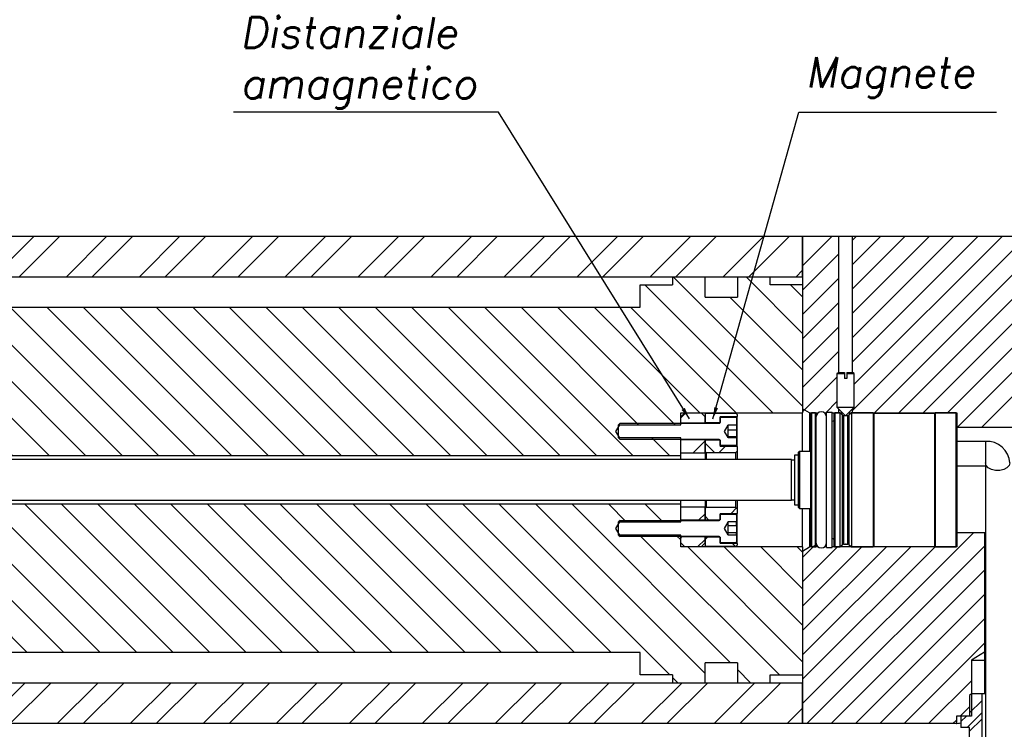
# Model space of a CAD drawing. Header units: millimetres. Extents: x 155 to 1625, y 52 to 706.
# Tile 19 of 23: x 1050 to 1277, y 542 to 706. Entities that reach past the tile are written whole.
import ezdxf

# ---------------------------------------------------------------- set-up
doc = ezdxf.new("R2010")
doc.units = ezdxf.units.MM
doc.header["$PDSIZE"] = -1
doc.styles.add('DEM2', font='romans.shx', dxfattribs={"oblique": 10, "height": 2.8})
doc.dimstyles.new('AXEGF_STANDARD', dxfattribs={"dimtxt": 2.8, "dimasz": 2.7, "dimexe": 1, "dimexo": 1, "dimgap": 1, "dimtad": 1, "dimdec": 8, "dimdsep": 46, "dimtxsty": 'DEM2', "dimcen": 0, "dimclrd": 256, "dimclre": 256, "dimclrt": 256, "dimadec": 8, "dimazin": 2, "dimtfac": 1, "dimtdec": 8, "dimtmove": 0, "dimatfit": 3, "dimfxl": 1, "dimtolj": 1, "dimarcsym": 0})
pattern_1 = [(45, (-296.662, -312.055), (-8.41899, 8.41899), []), (135, (-296.662, -312.055), (-25.25697, 8.41899), [29.76562, -17.85938])]
pattern_2 = [(45, (-296.662, -312.055), (-8.41899, 8.41899), []), (45, (-296.662, -306.102), (-8.41899, 8.41899), [])]

msp = doc.modelspace()

# ---------------------------------------------------------------- hatches: boundary and pattern name
h = msp.add_hatch()
h.set_pattern_fill('ANSI31', color=256, scale=1.875, angle=90, style=0)
h.set_pattern_definition([(135, (-180.8046, -144.3033), (-4.209495, -4.209495), [])])
edge = h.paths.add_edge_path()
edge.add_line((1192.65853664, 639.69752698), (953.59603664, 639.69752698))
edge.add_arc((953.59603664, 637.82252698), 1.875, 90, 180)
edge.add_line((951.72103664, 637.82252698), (951.72103664, 633.76913888))
edge.add_arc((948.90853664, 633.76913888), 2.8125, 235.7133767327, 360, ccw=False)
edge.add_line((947.32416211, 631.44536746), (926.63040238, 645.55461486))
edge.add_arc((895.47103664, 599.85377698), 55.3125, 55.7133767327, 304.2866232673)
edge.add_line((926.63040238, 554.15293911), (947.32416211, 568.26218651))
edge.add_arc((948.90853664, 565.93841509), 2.8125, 0, 124.2866232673, ccw=False)
edge.add_line((951.72103664, 565.93841509), (951.72103664, 561.88502698))
edge.add_arc((953.59603664, 561.88502698), 1.875, 180, 270)
edge.add_line((953.59603664, 560.01002698), (1192.65853664, 560.01002698))
edge.add_line((1192.65853664, 560.01002698), (1192.65853664, 554.85377698))
edge.add_line((1192.65853664, 554.85377698), (1200.15853664, 554.85377698))
edge.add_line((1200.15853664, 554.85377698), (1200.15853664, 552.97877698))
edge.add_line((1200.15853664, 552.97877698), (1207.65853664, 552.97877698))
edge.add_line((1207.65853664, 552.97877698), (1207.65853664, 557.66627698))
edge.add_line((1207.65853664, 557.66627698), (1215.15853664, 557.66627698))
edge.add_line((1215.15853664, 557.66627698), (1215.15853664, 552.97877698))
edge.add_line((1215.15853664, 552.97877698), (1222.65853664, 552.97877698))
edge.add_line((1222.65853664, 552.97877698), (1222.65853664, 554.85377698))
edge.add_line((1222.65853664, 554.85377698), (1230.15853664, 554.85377698))
edge.add_line((1230.15853664, 554.85377698), (1230.15853664, 584.38502698))
edge.add_line((1230.15853664, 584.38502698), (1202.03353664, 584.38502698))
edge.add_line((1202.03353664, 584.38502698), (1202.03353664, 587.13096448))
edge.add_line((1202.03353664, 587.13096448), (1187.97103664, 587.13096448))
edge.add_line((1187.97103664, 587.13096448), (1187.05791626, 588.65065198))
edge.add_line((1187.05791626, 588.65065198), (1187.97103664, 590.17033948))
edge.add_line((1187.97103664, 590.17033948), (1202.03353664, 590.17033948))
edge.add_line((1202.03353664, 590.17033948), (1202.03353664, 594.22877698))
edge.add_line((1202.03353664, 594.22877698), (958.28353664, 594.22877698))
edge.add_line((958.28353664, 594.22877698), (954.90369565, 599.85377698))
edge.add_line((954.90369565, 599.85377698), (958.28353664, 605.47877698))
edge.add_line((958.28353664, 605.47877698), (1202.03353664, 605.47877698))
edge.add_line((1202.03353664, 605.47877698), (1202.03353664, 609.53721448))
edge.add_line((1202.03353664, 609.53721448), (1187.97103664, 609.53721448))
edge.add_line((1187.97103664, 609.53721448), (1187.05791626, 611.05690198))
edge.add_line((1187.05791626, 611.05690198), (1187.97103664, 612.57658948))
edge.add_line((1187.97103664, 612.57658948), (1202.03353664, 612.57658948))
edge.add_line((1202.03353664, 612.57658948), (1202.03353664, 615.32252698))
edge.add_line((1202.03353664, 615.32252698), (1230.15853664, 615.32252698))
edge.add_line((1230.15853664, 615.32252698), (1230.15853664, 644.85377698))
edge.add_line((1230.15853664, 644.85377698), (1222.65853664, 644.85377698))
edge.add_line((1222.65853664, 644.85377698), (1222.65853664, 646.72877698))
edge.add_line((1222.65853664, 646.72877698), (1215.15853664, 646.72877698))
edge.add_line((1215.15853664, 646.72877698), (1215.15853664, 642.04127698))
edge.add_line((1215.15853664, 642.04127698), (1207.65853664, 642.04127698))
edge.add_line((1207.65853664, 642.04127698), (1207.65853664, 646.72877698))
edge.add_line((1207.65853664, 646.72877698), (1200.15853664, 646.72877698))
edge.add_line((1200.15853664, 646.72877698), (1200.15853664, 644.85377698))
edge.add_line((1200.15853664, 644.85377698), (1192.65853664, 644.85377698))
edge.add_line((1192.65853664, 644.85377698), (1192.65853664, 639.69752698))
edge = h.paths.add_edge_path(flags=16)
edge.add_arc((895.47103664, 599.85377698), 28.125, 0, 360)
h = msp.add_hatch()
h.set_pattern_fill('STEEL', color=256, scale=3.75, style=0)
h.set_pattern_definition(pattern_2)
h.paths.add_polyline_path([(1018.28353664, 639.69752698), (1018.28353664, 646.72877698), (1230.15853664, 646.72877698), (1230.15853664, 656.10377698), (953.59603664, 656.10377698), (951.72103664, 654.22877699), (951.72103664, 639.69752698)], flags=0)
h = msp.add_hatch()
h.set_pattern_fill('STEEL', color=256, scale=3.75, style=0)
h.set_pattern_definition(pattern_2)
h.paths.add_polyline_path([(1207.65853664, 614.38502698), (1206.72103664, 615.32252698), (1202.97103664, 615.32252698), (1202.03353664, 614.38502698), (1202.03353664, 613.02565198), (1207.65853664, 613.02565198)], flags=0)
h = msp.add_hatch()
h.set_pattern_fill('STEEL', color=256, scale=3.75, style=0)
h.set_pattern_definition(pattern_2)
h.paths.add_polyline_path([(1202.03353664, 606.13502698), (1207.65853664, 606.13502698), (1207.65853664, 609.08815198), (1202.03353664, 609.08815198)], flags=0)
h = msp.add_hatch()
h.set_pattern_fill('ANSI38', color=256, scale=3.75, style=0)
h.set_pattern_definition(pattern_1)
h.paths.add_polyline_path([(1207.65853664, 606.46315198), (1207.93978664, 606.18190198), (1214.78353664, 606.18190198), (1215.06478664, 606.46315198), (1215.06478664, 607.58815198), (1211.12728664, 607.58815198), (1211.12728664, 609.04127698), (1207.65853664, 609.04127698)], flags=0)
h = msp.add_hatch()
h.set_pattern_fill('STEEL', color=256, scale=3.75, style=0)
h.set_pattern_definition(pattern_2)
h.paths.add_polyline_path([(1202.03353664, 590.61940198), (1207.65853664, 590.61940198), (1207.65853664, 593.57252698), (1202.03353664, 593.57252698)], flags=0)
h = msp.add_hatch()
h.set_pattern_fill('ANSI38', color=256, scale=3.75, style=0)
h.set_pattern_definition(pattern_1)
h.paths.add_polyline_path([(1215.06478664, 593.24440198), (1214.78353664, 593.52565198), (1207.93978664, 593.52565198), (1207.65853664, 593.24440198), (1207.65853664, 590.66627698), (1211.12728664, 590.66627698), (1211.12728664, 592.11940198), (1215.06478664, 592.11940198)], flags=0)
h = msp.add_hatch()
h.set_pattern_fill('STEEL', color=256, scale=3.75, style=0)
h.set_pattern_definition(pattern_2)
h.paths.add_polyline_path([(1206.72103664, 584.38502698), (1207.65853664, 585.32252698), (1207.65853664, 586.68190198), (1202.03353664, 586.68190198), (1202.03353664, 585.32252698), (1202.97103664, 584.38502698)], flags=0)
h = msp.add_hatch()
h.set_pattern_fill('ANSI38', color=256, scale=3.75, style=0)
h.set_pattern_definition(pattern_1)
h.paths.add_polyline_path([(1207.93978664, 584.47877698), (1214.78353664, 584.47877698), (1215.06478664, 584.76002698), (1215.06478664, 585.18190198), (1211.12728664, 585.18190198), (1211.12728664, 586.63502698), (1207.65853664, 586.63502698), (1207.65853664, 584.76002698)], flags=0)
h = msp.add_hatch()
h.set_pattern_fill('STEEL', color=256, scale=3.75, style=0)
h.set_pattern_definition(pattern_2)
h.paths.add_polyline_path([(1230.15853664, 543.60377698), (1230.15853664, 552.97877698), (1018.28353664, 552.97877698), (1018.28353664, 560.01002698), (951.72103664, 560.01002698), (951.72103664, 545.47877698), (953.59603664, 543.60377698)], flags=0)

# ---------------------------------------------------------------- linework, layer by layer
for p, q in [((953.59604952, 656.10377363), (1230.15853723, 656.10377363)), ((1230.15853723, 646.72877558), (1230.15853723, 656.10377363)), ((1230.15853723, 656.10377363), (1230.15853723, 616.2600267)), ((1230.15853723, 649.2672376), (1236.99507325, 656.10377363)), ((1230.15853723, 656.10377363), (1292.03353689, 656.10377363)), ((1241.66747901, 615.87489878), (1281.89635386, 656.10377363)), ((1241.66747901, 632.71287901), (1265.05837363, 656.10377363)), ((1241.66747901, 638.32553909), (1259.44571355, 656.10377363)), ((1241.66747901, 643.93819916), (1253.83305348, 656.10377363)), ((1241.66747901, 649.55085924), (1248.2203934, 656.10377363)), ((1241.66747901, 655.16351931), (1242.60773333, 656.10377363)), ((1241.66747901, 627.10021893), (1270.67103371, 656.10377363)), ((1242.09603342, 621.91611326), (1276.28369378, 656.10377363)), ((1246.72776685, 615.32252654), (1287.50901393, 656.10377363)), ((1252.34042693, 615.32252654), (1292.76747675, 655.74957636)), ((1230.15853723, 643.65457753), (1238.52458962, 652.02062992)), ((1257.953087, 615.32252654), (1292.97103705, 650.34047659)), ((1018.28352695, 646.72877558), (1230.15853723, 646.72877558)), ((1200.1585393, 646.72877558), (1200.1585393, 644.85377527)), ((1200.1585393, 646.72877558), (1207.65853354, 646.72877558)), ((1207.65853354, 642.04127656), (1207.65853354, 646.72877558)), ((1215.15853477, 646.72877558), (1215.15853477, 642.04127656)), ((1215.15853477, 646.72877558), (1222.658536, 646.72877558)), ((1222.658536, 644.85377527), (1222.658536, 646.72877558)), ((1230.15853723, 638.04191745), (1238.52458962, 646.40796984)), ((1192.65853108, 639.6975253), (1192.65853108, 644.85377527)), ((1192.65853108, 644.85377527), (1200.1585393, 644.85377527)), ((1230.15853723, 644.85377527), (1222.658536, 644.85377527)), ((1230.15853723, 644.85377527), (1230.15853723, 615.32252654)), ((1263.56574708, 615.32252654), (1292.97103705, 644.72781651)), ((1207.65853354, 642.04127656), (1215.15853477, 642.04127656)), ((1230.15853723, 632.42925738), (1238.52458962, 640.79530977)), ((953.59604952, 639.6975253), (1192.65853108, 639.6975253)), ((1265.89715749, 612.04127688), (1292.97103705, 639.11515644)), ((1271.50981757, 612.04127688), (1296.49049283, 637.02195214)), ((1230.15853723, 626.8165973), (1238.52458962, 635.18264969)), ((1230.15853723, 621.20393722), (1238.52458962, 629.56998962)), ((1230.15853723, 615.59127715), (1238.09603369, 623.52877361)), ((1238.4860334, 624.66627434), (1238.09603369, 624.44111035)), ((1238.09603369, 624.44111035), (1238.09603369, 616.66627676)), ((1238.09603369, 624.44111035), (1239.7960336, 624.44111035)), ((1238.4860334, 624.66627434), (1239.7960336, 624.66627434)), ((1239.7960336, 624.66627434), (1239.7960336, 624.44111035)), ((1239.7960336, 624.44111035), (1239.7960336, 623.24627564)), ((1240.39603351, 623.24627564), (1239.7960336, 623.24627564)), ((1240.39603351, 624.66627434), (1241.70603371, 624.66627434)), ((1240.39603351, 624.66627434), (1240.39603351, 624.44111035)), ((1240.39603351, 624.44111035), (1240.39603351, 623.24627564)), ((1240.39603351, 624.44111035), (1242.09603342, 624.44111035)), ((1242.09603342, 624.44111035), (1241.70603371, 624.66627434)), ((1242.09603342, 616.66627676), (1242.09603342, 624.44111035)), ((1231.78233539, 615.32252654), (1230.15853723, 616.2600267)), ((1235.5024467, 615.32252654), (1238.09603369, 617.91611354)), ((1238.09603369, 616.66627676), (1240.09603432, 614.66627766)), ((1238.09603369, 616.66627676), (1242.09603342, 616.66627676)), ((1240.09603432, 614.66627766), (1242.09603342, 616.66627676)), ((1202.03353611, 614.38502639), (1202.97103801, 615.32252654)), ((1202.03353611, 615.32252654), (1230.15853723, 615.32252654)), ((1202.03353611, 612.57658887), (1202.03353611, 615.32252654)), ((1202.03353611, 613.02565283), (1202.03353611, 614.38502639)), ((1202.97103801, 615.32252654), (1206.72103863, 615.32252654)), ((1206.72103863, 615.32252654), (1207.65853354, 614.38502639)), ((1207.65853354, 614.94752718), (1207.9397883, 615.2287767)), ((1207.65853354, 614.94752718), (1207.65853354, 613.07252687)), ((1207.65853354, 613.02565283), (1207.65853354, 614.38502639)), ((1207.9397883, 615.2287767), (1214.78353541, 615.2287767)), ((1211.12728638, 614.52565203), (1215.06478318, 614.52565203)), ((1211.12728638, 614.52565203), (1211.12728638, 613.07252687)), ((1211.12728638, 613.11940267), (1211.12728638, 614.33815234)), ((1211.12728638, 614.33815234), (1214.68978382, 614.33815234)), ((1214.78353541, 615.2287767), (1215.06478318, 614.94752718)), ((1214.87728699, 614.15065266), (1214.87728699, 612.53352161)), ((1215.06478318, 614.94752718), (1215.06478318, 614.52565203)), ((1215.06478318, 607.58815159), (1215.06478318, 614.52565203)), ((1230.15853723, 606.41627683), (1230.15853723, 615.32252654)), ((1231.78233539, 615.32252654), (1233.76527448, 615.32252654)), ((1231.78233539, 615.32252654), (1231.78233539, 606.41627683)), ((1232.22103722, 615.32252654), (1232.03353404, 615.13502686)), ((1232.03353404, 600.90248456), (1232.03353404, 615.13502686)), ((1233.15853912, 615.32252654), (1232.22103722, 615.32252654)), ((1232.22103722, 615.32252654), (1232.22103722, 600.91535209)), ((1233.15853912, 584.38502671), (1233.15853912, 615.32252654)), ((1233.25228372, 615.2287767), (1233.25228372, 584.47877655)), ((1233.25228372, 614.32408996), (1233.25228372, 585.38346418)), ((1235.19553942, 615.32252654), (1235.7085306, 615.32252654)), ((1235.7085306, 584.22877717), (1235.7085306, 615.47877717)), ((1236.96326279, 584.22877717), (1236.96326279, 615.47877717)), ((1236.96326279, 615.32252654), (1239.43978493, 615.32252654)), ((1237.47103528, 600.90891854), (1237.47103664, 615.22877698)), ((1238.78353655, 615.32252654), (1237.56478687, 615.32252654)), ((1237.56478687, 615.32252654), (1237.56478687, 600.91535209)), ((1239.32995282, 614.77611202), (1238.78353655, 615.32252654)), ((1238.78353655, 615.32252654), (1238.78353655, 584.38502671)), ((1239.32995282, 600.87785355), (1239.32995282, 614.77611202)), ((1240.59695431, 614.66627766), (1239.59511432, 614.66627766)), ((1239.59511432, 614.66627766), (1239.59511432, 585.04127734)), ((1240.59695431, 585.04127734), (1240.59695431, 614.66627766)), ((1240.7522832, 615.32252654), (1265.78353608, 615.32252654)), ((1241.40853907, 615.32252654), (1240.86212281, 614.77611202)), ((1240.86212281, 614.77611202), (1240.86212281, 584.93144211)), ((1246.42415817, 615.32252654), (1241.40853907, 615.32252654)), ((1241.40853907, 615.32252654), (1241.40853907, 584.38502671)), ((1246.56478555, 615.18190266), (1246.42415817, 615.32252654)), ((1246.42415817, 615.32252654), (1246.42415817, 584.38502671)), ((1260.62728611, 615.18190266), (1246.56478555, 615.18190266)), ((1246.56478555, 615.18190266), (1246.56478555, 584.52565235)), ((1260.76791, 615.32252654), (1260.62728611, 615.18190266)), ((1260.62728611, 615.18190266), (1260.62728611, 584.52565235)), ((1265.5960364, 615.32252654), (1260.76791, 615.32252654)), ((1260.76791, 615.32252654), (1260.76791, 584.38502671)), ((1265.78353608, 615.13502686), (1265.5960364, 615.32252654)), ((1265.5960364, 584.38502671), (1265.5960364, 615.32252654)), ((1265.78353608, 615.32252654), (1265.78353608, 615.13502686)), ((1265.78353608, 615.13502686), (1265.78353608, 584.57252727)), ((1187.05791102, 611.05690268), (1187.97103555, 612.57658887)), ((1188.05541338, 612.93190124), (1187.68978079, 612.56627739)), ((1187.68978079, 609.5475271), (1187.68978079, 612.56627739)), ((1187.97103555, 612.57658887), (1202.03353611, 612.57658887)), ((1188.05541338, 612.93190124), (1210.93978321, 612.93190124)), ((1202.03353611, 613.02565283), (1207.65853354, 613.02565283)), ((1207.65853354, 613.07252687), (1211.12728638, 613.07252687)), ((1207.65853354, 613.02565283), (1207.65853354, 612.93190124)), ((1212.17117559, 611.05690268), (1213.0022832, 612.49643343)), ((1213.0022832, 612.53352161), (1214.87728699, 612.53352161)), ((1213.0022832, 612.49643343), (1213.0022832, 612.53352161)), ((1213.0022832, 612.03624599), (1213.0022832, 612.49643343)), ((1213.0022832, 610.63287093), (1213.0022832, 612.03624599)), ((1213.0022832, 611.42711039), (1214.87728699, 611.42711039)), ((1214.87728699, 612.53352161), (1214.87728699, 611.42711039)), ((1214.87728699, 611.42711039), (1214.87728699, 609.83863147)), ((1237.09642913, 613.40065219), (1236.96326279, 613.40065219)), ((1265.78353608, 612.04127688), (1279.84603664, 612.04127688)), ((1187.97103555, 609.53721474), (1187.05791102, 611.05690268)), ((1187.68978079, 609.5475271), (1188.05541338, 609.18190237)), ((1202.03353611, 609.53721474), (1187.97103555, 609.53721474)), ((1210.93978321, 609.18190237), (1188.05541338, 609.18190237)), ((1202.03353611, 605.47877668), (1202.03353611, 609.53721474)), ((1207.65853354, 609.08815166), (1202.03353611, 609.08815166)), ((1202.03353611, 606.13502731), (1202.03353611, 609.08815166)), ((1207.65853354, 609.18190237), (1207.65853354, 609.08815166)), ((1207.65853354, 606.13502731), (1207.65853354, 609.08815166)), ((1211.12728638, 609.04127674), (1207.65853354, 609.04127674)), ((1207.65853354, 609.04127674), (1207.65853354, 606.46315175)), ((1211.12728638, 609.04127674), (1211.12728638, 607.58815159)), ((1211.12728638, 607.77565214), (1211.12728638, 608.99440182)), ((1213.0022832, 609.61737105), (1212.17117559, 611.05690268)), ((1213.0022832, 609.65352762), (1213.0022832, 610.63287093)), ((1213.0022832, 609.83863147), (1214.87728699, 609.83863147)), ((1213.0022832, 609.58028201), (1213.0022832, 609.61737105)), ((1214.87728699, 609.58028201), (1213.0022832, 609.58028201)), ((1214.87728699, 609.58028201), (1214.87728699, 609.83863147)), ((1214.87728699, 609.58028201), (1214.87728699, 607.96315182)), ((1214.68978382, 607.77565214), (1211.12728638, 607.77565214)), ((1215.06478318, 607.58815159), (1211.12728638, 607.58815159)), ((1215.06478318, 607.58815159), (1215.06478318, 606.46315175)), ((1272.34603541, 608.75551845), (1265.78353608, 608.75551845)), ((1272.34603541, 608.75551758), (1272.34603541, 603.13051796)), ((958.28354505, 605.47877668), (1202.03353611, 605.47877668)), ((1227.62728629, 604.5412774), (966.72104818, 604.5412774)), ((1202.03353611, 606.13502731), (1207.65853354, 606.13502731)), ((1202.03353611, 604.5412774), (1202.03353611, 605.47877668)), ((1207.9397883, 606.18190223), (1207.65853354, 606.46315175)), ((1207.65853354, 606.13502731), (1207.65853354, 604.5412774)), ((1207.9397883, 606.18190223), (1207.9397883, 604.5412774)), ((1207.9397883, 606.18190223), (1214.78353541, 606.18190223)), ((1215.06478318, 606.46315175), (1214.78353541, 606.18190223)), ((1214.78353541, 604.5412774), (1214.78353541, 606.18190223)), ((1215.06478318, 606.46315175), (1215.06478318, 604.5412774)), ((1227.62728629, 596.48758376), (1227.62728629, 604.5412774)), ((1228.28353343, 604.44752668), (1227.62728629, 604.44752668)), ((1229.22103533, 605.57252739), (1228.28353343, 605.57252739)), ((1228.28353343, 605.57252739), (1228.28353343, 594.13502696)), ((1229.4085385, 606.41627683), (1229.22103533, 606.22877715)), ((1229.22103533, 600.29127487), (1229.22103533, 606.22877715)), ((1232.03353404, 606.41627683), (1229.4085385, 606.41627683)), ((1229.4085385, 606.41627683), (1229.4085385, 600.3041424)), ((1265.78353608, 603.13051796), (1272.34603541, 603.13051796)), ((1272.34603541, 603.08270314), (1272.34603541, 543.60377614)), ((1229.22103533, 593.47877698), (1229.22103533, 600.29127487)), ((1229.4085385, 600.3041424), (1229.4085385, 593.29127708)), ((1232.03353404, 584.57252727), (1232.03353404, 600.90248456)), ((1232.22103722, 600.91535209), (1232.22103722, 584.38502671)), ((1237.47103528, 584.47877655), (1237.47103528, 600.90891854)), ((1237.56478687, 600.91535209), (1237.56478687, 584.38502671)), ((1239.32995282, 584.93144211), (1239.32995282, 600.87785355)), ((1227.62728629, 595.16627695), (1227.62728629, 596.48758376)), ((1227.62728629, 595.26002701), (1228.28353343, 595.26002701)), ((1202.03353611, 594.22877702), (958.28354505, 594.22877702)), ((966.72104818, 595.16627695), (1227.62728629, 595.16627695)), ((1202.03353611, 594.22877702), (1202.03353611, 595.16627695)), ((1202.03353611, 590.17033939), (1202.03353611, 594.22877702)), ((1207.65853354, 593.57252704), (1202.03353611, 593.57252704)), ((1202.03353611, 590.61940204), (1202.03353611, 593.57252704)), ((1207.65853354, 595.16627695), (1207.65853354, 593.57252704)), ((1207.65853354, 590.61940204), (1207.65853354, 593.57252704)), ((1207.65853354, 593.24440194), (1207.9397883, 593.5256519)), ((1207.65853354, 593.24440194), (1207.65853354, 590.66627696)), ((1207.9397883, 595.16627695), (1207.9397883, 593.5256519)), ((1214.78353541, 593.5256519), (1207.9397883, 593.5256519)), ((1214.78353541, 593.5256519), (1214.78353541, 595.16627695)), ((1214.78353541, 593.5256519), (1215.06478318, 593.24440194)), ((1215.06478318, 595.16627695), (1215.06478318, 593.24440194)), ((1215.06478318, 593.24440194), (1215.06478318, 592.11940211)), ((1228.28353343, 594.13502696), (1229.22103533, 594.13502696)), ((1229.22103533, 593.47877698), (1229.4085385, 593.29127708)), ((1229.4085385, 593.29127708), (1232.03353404, 593.29127708)), ((1230.15853723, 584.38502671), (1230.15853723, 593.29127708)), ((1231.78233539, 593.29127708), (1231.78233539, 584.38502671)), ((1211.12728638, 592.11940211), (1215.06478318, 592.11940211)), ((1211.12728638, 592.11940211), (1211.12728638, 590.66627696)), ((1211.12728638, 590.71315188), (1211.12728638, 591.93190199)), ((1211.12728638, 591.93190199), (1214.68978382, 591.93190199)), ((1214.87728699, 591.74440187), (1214.87728699, 590.23359613)), ((1215.06478318, 585.1819021), (1215.06478318, 592.11940211)), ((1187.05791102, 588.65065232), (1187.97103555, 590.17033939)), ((1187.97103555, 587.13096438), (1187.05791102, 588.65065232)), ((1188.05541338, 590.5256522), (1187.68978079, 590.16002703)), ((1187.68978079, 587.14127675), (1187.68978079, 590.16002703)), ((1187.97103555, 590.17033939), (1202.03353611, 590.17033939)), ((1188.05541338, 590.5256522), (1210.93978321, 590.5256522)), ((1202.03353611, 590.61940204), (1207.65853354, 590.61940204)), ((1207.65853354, 590.66627696), (1211.12728638, 590.66627696)), ((1207.65853354, 590.61940204), (1207.65853354, 590.5256522)), ((1212.17117559, 588.65065232), (1213.0022832, 590.09018308)), ((1213.0022832, 587.2111207), (1212.17117559, 588.65065232)), ((1213.0022832, 590.23359613), (1214.87728699, 590.23359613)), ((1213.0022832, 590.09018308), (1213.0022832, 590.23359613)), ((1213.0022832, 589.82372281), (1213.0022832, 590.09018308)), ((1213.0022832, 588.51461142), (1213.0022832, 589.82372281)), ((1213.0022832, 589.34200523), (1214.87728699, 589.34200523)), ((1213.0022832, 587.34154049), (1213.0022832, 588.51461142)), ((1214.87728699, 589.34200523), (1214.87728699, 590.23359613)), ((1214.87728699, 589.34200523), (1214.87728699, 587.68721717)), ((1187.68978079, 587.14127675), (1188.05541338, 586.77565202)), ((1202.03353611, 587.13096438), (1187.97103555, 587.13096438)), ((1210.93978321, 586.77565202), (1188.05541338, 586.77565202)), ((1202.03353611, 584.38502671), (1202.03353611, 587.13096438)), ((1207.65853354, 586.68190218), (1202.03353611, 586.68190218)), ((1202.03353611, 585.32252687), (1202.03353611, 586.68190218)), ((1207.65853354, 586.77565202), (1207.65853354, 586.68190218)), ((1207.65853354, 585.32252687), (1207.65853354, 586.68190218)), ((1211.12728638, 586.63502726), (1207.65853354, 586.63502726)), ((1207.65853354, 586.63502726), (1207.65853354, 584.76002695)), ((1211.12728638, 586.63502726), (1211.12728638, 585.1819021)), ((1211.12728638, 585.36940179), (1211.12728638, 586.58815234)), ((1213.0022832, 587.68721717), (1214.87728699, 587.68721717)), ((1213.0022832, 587.06770808), (1213.0022832, 587.2111207)), ((1214.87728699, 587.06770808), (1213.0022832, 587.06770808)), ((1214.87728699, 587.06770808), (1214.87728699, 587.68721717)), ((1214.87728699, 587.06770808), (1214.87728699, 585.55690234)), ((1230.15853723, 548.23935624), (1269.58545824, 587.66627725)), ((1237.09642913, 586.30690216), (1236.96326279, 586.30690216)), ((1272.34603541, 587.66627725), (1265.78353608, 587.66627725)), ((1202.97103801, 584.38502671), (1202.03353611, 585.32252687)), ((1230.15853723, 584.38502671), (1202.03353611, 584.38502671)), ((1206.72103863, 584.38502671), (1202.97103801, 584.38502671)), ((1207.65853354, 585.32252687), (1206.72103863, 584.38502671)), ((1207.9397883, 584.47877655), (1207.65853354, 584.76002695)), ((1214.78353541, 584.47877655), (1207.9397883, 584.47877655)), ((1214.68978382, 585.36940179), (1211.12728638, 585.36940179)), ((1215.06478318, 585.1819021), (1211.12728638, 585.1819021)), ((1215.06478318, 584.76002695), (1214.78353541, 584.47877655)), ((1215.06478318, 585.1819021), (1215.06478318, 584.76002695)), ((1230.15853723, 565.07733647), (1249.60685311, 584.52565235)), ((1230.15853723, 559.46467639), (1255.21951318, 584.52565235)), ((1230.15853723, 553.85201632), (1260.72972905, 584.42320814)), ((1230.15853723, 584.38502671), (1230.15853723, 554.85377798)), ((1230.15853723, 583.44752656), (1231.78233539, 584.38502671)), ((1230.15853723, 581.91531669), (1232.62824725, 584.38502671)), ((1230.15853723, 576.30265662), (1238.24090732, 584.38502671)), ((1230.15853723, 570.68999654), (1243.8535674, 584.38502671)), ((1231.1356172, 543.60377614), (1272.13453538, 584.60269431)), ((1233.76527547, 584.38502671), (1231.78233539, 584.38502671)), ((1232.03353404, 584.57252727), (1232.22103722, 584.38502671)), ((1232.22103722, 584.38502671), (1233.15853912, 584.38502671)), ((1232.62824725, 584.38502671), (1233.29728199, 585.05406146)), ((1235.7085306, 584.38502671), (1235.19553843, 584.38502671)), ((1265.78353608, 584.38502671), (1236.96326279, 584.38502671)), ((1237.56478687, 584.38502671), (1238.78353655, 584.38502671)), ((1238.78353655, 584.38502671), (1239.32995282, 584.93144211)), ((1239.59511432, 585.04127734), (1240.59695431, 585.04127734)), ((1240.86212281, 584.93144211), (1241.40853907, 584.38502671)), ((1241.40853907, 584.38502671), (1246.42415817, 584.38502671)), ((1246.42415817, 584.38502671), (1246.56478555, 584.52565235)), ((1246.56478555, 584.52565235), (1260.62728611, 584.52565235)), ((1260.62728611, 584.52565235), (1260.76791, 584.38502671)), ((1260.76791, 584.38502671), (1265.5960364, 584.38502671)), ((1265.5960364, 584.38502671), (1265.78353608, 584.57252727)), ((1265.78353608, 584.57252727), (1265.78353608, 584.38502671)), ((1230.15853723, 583.44752656), (1230.15853723, 543.60377614)), ((1236.74827728, 543.60377614), (1272.13453538, 578.99003424)), ((1242.36093736, 543.60377614), (1272.13453538, 573.37737416)), ((1247.97359743, 543.60377614), (1272.13453538, 567.76471409)), ((1253.58625751, 543.60377614), (1272.13453538, 562.15205401)), ((1192.65853108, 560.01002796), (953.59604952, 560.01002796)), ((1192.65853108, 554.85377798), (1192.65853108, 560.01002796)), ((1272.13453538, 560.10877822), (1269.11053569, 558.291776)), ((1215.15853477, 557.6662767), (1207.65853354, 557.6662767)), ((1207.65853354, 552.97877768), (1207.65853354, 557.6662767)), ((1215.15853477, 557.6662767), (1215.15853477, 552.97877768)), ((1269.11053569, 558.291776), (1269.11053569, 545.33177586)), ((1200.1585393, 554.85377798), (1192.65853108, 554.85377798)), ((1200.1585393, 554.85377798), (1200.1585393, 552.97877768)), ((1222.658536, 554.85377798), (1230.15853723, 554.85377798)), ((1222.658536, 552.97877768), (1222.658536, 554.85377798)), ((1230.15853723, 552.97877768), (1018.28352695, 552.97877768)), ((1207.65853354, 552.97877768), (1200.1585393, 552.97877768)), ((1222.658536, 552.97877768), (1215.15853477, 552.97877768)), ((1230.15853723, 543.60377614), (1230.15853723, 552.97877768)), ((1259.19891758, 543.60377614), (1269.11053569, 553.51539425)), ((1269.11053569, 550.515775), (1268.67853481, 550.08377621)), ((1268.67853481, 550.08377621), (1268.67853481, 545.33177586)), ((1271.48653728, 550.515775), (1269.11053569, 550.515775)), ((1271.48653728, 550.515775), (1271.48653728, 533.23577557)), ((1272.34603541, 550.515775), (1271.48653728, 550.515775)), ((1268.67853481, 546.06756767), (1271.48653728, 548.87557014)), ((1269.11053569, 545.33177586), (1265.65453673, 545.33177586)), ((1265.65453673, 545.33177586), (1265.65453673, 543.60377614)), ((1266.53957737, 545.33177586), (1268.67853481, 547.47073329)), ((1266.6784153, 545.33177586), (1266.6784153, 542.73977401)), ((1268.67853481, 545.33177586), (1266.6784153, 545.33177586)), ((1266.6784153, 544.06744816), (1267.942743, 545.33177586)), ((1268.15707058, 542.73977401), (1271.48653728, 546.06924071)), ((1230.15853723, 543.60377614), (953.59604952, 543.60377614)), ((1265.65453673, 543.60377614), (1230.15853723, 543.60377614)), ((1264.81157766, 543.60377614), (1265.65453673, 544.44673521)), ((1268.67853481, 541.85807261), (1271.48653728, 544.66607508)), ((1272.34603541, 543.60377614), (1272.34603541, 482.38962812)), ((1268.67853481, 542.73977401), (1266.6784153, 542.73977401)), ((1268.67853481, 539.28377457), (1268.67853481, 542.73977401))]:
    msp.add_line(p, q)
for points in [[(1238.52458962, 624.66627434), (1238.52458962, 656.10377363)], [(1241.66747901, 624.66627434), (1241.66747901, 656.10377363)], [(1238.52458962, 615.32252654), (1238.52458962, 616.23772116)], [(1241.66747901, 615.32252654), (1241.66747901, 616.23772236)], [(1235.7085306, 615.47877717), (1236.96326279, 615.47877717)], [(1272.13453538, 587.66627725), (1272.13453538, 550.515775)], [(1235.7085306, 584.22877717), (1236.96326279, 584.22877717)]]:
    msp.add_lwpolyline(points)
at = {"flags": 128}
for points in [[(1277.97103634, 603.77311264), (1277.80142154, 603.16137908), (1277.31303598, 602.62305397), (1276.56478698, 602.22349476), (1275.64692318, 602.01089346), (1274.67015206, 602.01089346), (1273.75228826, 602.22349476), (1273.00403577, 602.62305397), (1272.51565021, 603.16137908), (1272.34603541, 603.7735396)], [(1269.11053569, 558.291776), (1269.26217277, 558.291776), (1269.70947511, 558.291776), (1270.43001837, 558.29177486), (1271.38766999, 558.291776), (1272.13453538, 558.29177525)]]:
    msp.add_lwpolyline(points, dxfattribs=at)
for centre, radius, start, end in [((1214.68978664, 614.15065198), 0.1875, 0, 90), ((1233.15853664, 615.22877698), 0.09375, 0, 90), ((1233.15853664, 615.22877698), 0.09375, 0, 90), ((1234.48040695, 614.32408948), 1.228125, 0, 180), ((1234.48040695, 614.32408948), 1.228125, 0, 180), ((1237.09603528, 613.77565198), 0.375, 270, 0), ((1237.56478664, 615.22877698), 0.09375, 90, 180), ((1239.59511672, 615.04127698), 0.375, 225, 270), ((1240.59695655, 615.04127698), 0.375, 270, 315), ((1210.93978664, 613.11940198), 0.1875, 270, 0), ((1210.93978664, 608.99440198), 0.1875, 0, 90), ((1214.68978664, 607.96315198), 0.1875, 270, 0), ((1272.63782707, 603.41847331), 5.34501573, 3.8089301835, 93.1294099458), ((1210.93978664, 590.71315198), 0.1875, 270, 0), ((1214.68978664, 591.74440198), 0.1875, 0, 90), ((1210.93978664, 586.58815198), 0.1875, 0, 90), ((1237.09603528, 585.93190237), 0.375, 360, 90), ((1214.68978664, 585.55690198), 0.1875, 270, 0), ((1233.15853664, 584.47877698), 0.09375, 270, 0), ((1234.48040695, 585.38346448), 1.228125, 180, 0), ((1237.56478664, 584.47877698), 0.09375, 180, 270), ((1239.59511672, 584.66627698), 0.375, 90, 135), ((1240.59695655, 584.66627698), 0.375, 45, 90)]:
    msp.add_arc(centre, radius, start, end)
msp.add_open_spline([(1265.65453673, 543.60377614), (1265.70308768, 543.61548575), (1265.77077645, 543.63181107), (1266.47835871, 543.74497832), (1266.6784153, 543.7769744)], degree=3, knots=[0, 0, 0, 0, 0.7172673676, 1, 1, 1, 1])
msp.add_point((1240.10982018, 585.04127698))

# ---------------------------------------------------------------- texts
at = {"char_height": 7.03125, "attachment_point": 4, "style": 'DEM2'}
for s, insert in [('\\A1;Distanziale\\Pamagnetico', (1100.41230701, 696.08379442)), ('\\A1;Magnete', (1230.89347289, 692.74544416))]:
    msp.add_mtext(s, dxfattribs=dict(at, insert=insert))

# ---------------------------------------------------------------- leaders
for points in [[(1204.0498082, 613.9469105), (1159.95742652, 684.74709563), (1098.82665941, 684.74709563)], [(1209.48623074, 613.9469105), (1229.3295304, 684.74709563), (1274.91479907, 684.74709563)]]:
    msp.add_leader(points, dimstyle='AXEGF_STANDARD', override={"dimgap": 1, "dimtad": 0, "dimlfac": 1.5})

doc.saveas('drawing.dxf')
